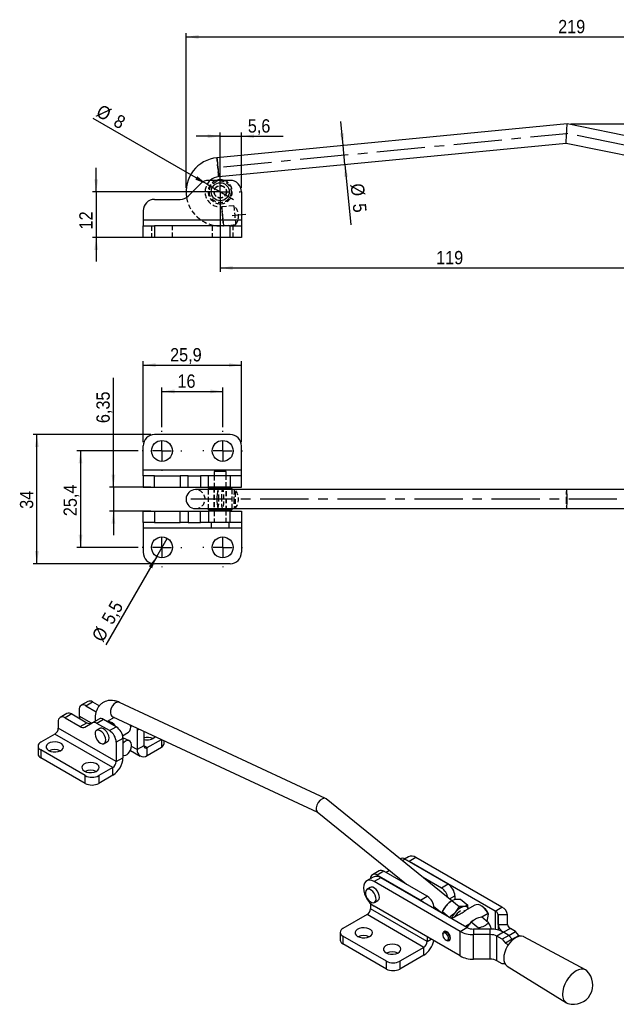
# Model space of a CAD drawing. Extents: x 47 to 368, y 19 to 278.
# Tile 1 of 4: x 47 to 204, y 19 to 278. Entities that reach past the tile are written whole.
import ezdxf

# ---------------------------------------------------------------- set-up
doc = ezdxf.new("R2010")
doc.units = 0
doc.linetypes.add('CENTERX2', pattern=[20.32, 12.7, -2.54, 2.54, -2.54])
doc.linetypes.add('HIDDEN', pattern=[1.905, 1.27, -0.635])
doc.layers.get('0').update_dxf_attribs({"linetype": 'CONTINUOUS'})
doc.styles.add('SLDTEXTSTYLE0', font='GOTHIC.TTF', dxfattribs={"width": 0.913})
doc.dimstyles.new('SLDDIMSTYLE0', dxfattribs={"dimtxt": 3.5, "dimasz": 3.302, "dimexe": 0, "dimexo": 0.0625, "dimgap": 0.875, "dimtad": 1, "dimrnd": 1e-09, "dimzin": 12, "dimtxsty": 'SLDTEXTSTYLE0', "dimsah": 1, "dimcen": 0.09, "dimazin": 3, "dimtfac": 1, "dimtmove": 0, "dimatfit": 3, "dimtolj": 1, "dimtzin": 12})
doc.dimstyles.new('SLDDIMSTYLE1', dxfattribs={"dimtxt": 3.5, "dimasz": 3.302, "dimexe": 0, "dimexo": 0.0625, "dimgap": 0.875, "dimtad": 1, "dimrnd": 1e-09, "dimzin": 12, "dimtxsty": 'SLDTEXTSTYLE0', "dimsah": 1, "dimcen": 0.09, "dimazin": 3, "dimtfac": 1, "dimtofl": 0, "dimtmove": 0, "dimatfit": 3, "dimtolj": 1, "dimtzin": 12})
doc.dimstyles.new('SLDDIMSTYLE2', dxfattribs={"dimtxt": 3.5, "dimasz": 3.302, "dimexe": 0, "dimexo": 0.0625, "dimgap": 0.875, "dimtad": 1, "dimdec": 0, "dimrnd": 1e-09, "dimzin": 12, "dimtxsty": 'SLDTEXTSTYLE0', "dimsah": 1, "dimcen": 0.09, "dimazin": 3, "dimtfac": 1, "dimtofl": 0, "dimtmove": 0, "dimatfit": 3, "dimtolj": 1, "dimtzin": 12})
doc.dimstyles.new('SLDDIMSTYLE3', dxfattribs={"dimtxt": 3.5, "dimasz": 3.302, "dimexe": 0, "dimexo": 0.0625, "dimgap": 0.875, "dimtad": 1, "dimdec": 0, "dimrnd": 1e-09, "dimzin": 12, "dimtxsty": 'SLDTEXTSTYLE0', "dimsah": 1, "dimcen": 0.09, "dimazin": 3, "dimtfac": 1, "dimtdec": 0, "dimtofl": 0, "dimtmove": 0, "dimatfit": 3, "dimtolj": 1, "dimtzin": 12})
doc.dimstyles.new('SLDDIMSTYLE4', dxfattribs={"dimtxt": 3.5, "dimasz": 3.302, "dimexe": 0, "dimexo": 0.0625, "dimgap": 0.875, "dimtad": 1, "dimrnd": 1e-09, "dimzin": 12, "dimtxsty": 'SLDTEXTSTYLE0', "dimblk1": 'NONE', "dimsah": 1, "dimcen": 0, "dimazin": 3, "dimtfac": 1, "dimtmove": 0, "dimatfit": 3, "dimtolj": 1, "dimtzin": 12})
doc.dimstyles.new('SLDDIMSTYLE5', dxfattribs={"dimtxt": 3.5, "dimasz": 3.302, "dimexe": 0, "dimexo": 0.0625, "dimgap": 0.875, "dimtad": 1, "dimrnd": 1e-09, "dimzin": 12, "dimtxsty": 'SLDTEXTSTYLE0', "dimblk1": 'NONE', "dimsah": 1, "dimcen": 0, "dimazin": 3, "dimtfac": 1, "dimtmove": 0, "dimatfit": 3, "dimtolj": 1, "dimtzin": 12})
doc.dimstyles.new('SLDDIMSTYLE6', dxfattribs={"dimtxt": 3.5, "dimasz": 3.302, "dimexe": 0, "dimexo": 0.0625, "dimgap": 0.875, "dimtad": 1, "dimdec": 3, "dimrnd": 1e-09, "dimzin": 12, "dimtxsty": 'SLDTEXTSTYLE0', "dimsah": 1, "dimcen": 0.09, "dimazin": 3, "dimtfac": 1, "dimtofl": 0, "dimtmove": 0, "dimatfit": 3, "dimtolj": 1, "dimtzin": 12})
doc.dimstyles.new('SLDDIMSTYLE7', dxfattribs={"dimtxt": 3.5, "dimasz": 3.302, "dimexe": 0, "dimexo": 0.0625, "dimgap": 0.875, "dimtad": 1, "dimdec": 1, "dimrnd": 1e-09, "dimzin": 12, "dimtxsty": 'SLDTEXTSTYLE0', "dimsah": 1, "dimcen": 0.09, "dimazin": 3, "dimtfac": 1, "dimtofl": 0, "dimtmove": 0, "dimatfit": 3, "dimtolj": 1, "dimtzin": 12})

# ---------------------------------------------------------------- blocks, each defined once
blk = doc.blocks.new('*D1')
for p, q in [((67.3, 232.87), (67.3, 239.22)), ((98.97, 232.87), (66.3, 232.87)), ((67.3, 232.87), (67.3, 220.87)), ((81.67, 220.87), (66.3, 220.87)), ((67.3, 220.87), (67.3, 214.52))]:
    blk.add_line(p, q)
for points in [[(67.3, 232.87), (67.81, 236.17), (66.79, 236.17)], [(67.3, 220.87), (66.79, 217.57), (67.81, 217.57)]]:
    blk.add_solid(points)
at = {"insert": (62.83, 222.96, 0.1), "char_height": 3.5, "attachment_point": 1, "rotation": 90, "style": 'SLDTEXTSTYLE0'}
blk.add_mtext('12', dxfattribs=at)
blk = doc.blocks.new('*D3')
for p, q in [((132.34, 245.04), (131.73, 251.36)), ((132.82, 240.06), (132.34, 245.04)), ((132.82, 240.06), (134.36, 224.13))]:
    blk.add_line(p, q)
for points in [[(132.34, 245.04), (132.53, 248.38), (131.52, 248.28)], [(132.82, 240.06), (132.63, 236.73), (133.64, 236.83)]]:
    blk.add_solid(points)
at = {"char_height": 3.5, "attachment_point": 1, "rotation": 275.5193, "style": 'SLDTEXTSTYLE0'}
for s, insert in [('%%c', (137.78, 235.22, 0.1)), ('5', (138.34, 229.97, 0.1))]:
    blk.add_mtext(s, dxfattribs=dict(at, insert=insert))
blk = doc.blocks.new('*D4')
for p, q in [((99.97, 231.87), (99.97, 211.81)), ((219.22, 219.76), (219.22, 211.81)), ((99.97, 212.81), (219.22, 212.81))]:
    blk.add_line(p, q)
for points in [[(99.97, 212.81), (103.27, 212.3), (103.27, 213.31)], [(219.22, 212.81), (215.91, 213.31), (215.91, 212.3)]]:
    blk.add_solid(points)
at = {"insert": (156.85, 217.28, 0.1), "char_height": 3.5, "attachment_point": 1, "style": 'SLDTEXTSTYLE0'}
blk.add_mtext('119', dxfattribs=at)
blk = doc.blocks.new('*D5')
for p, q in [((192.35, 250.74), (368.2, 250.74)), ((367.2, 250.74), (367.2, 220.76)), ((245.62, 220.76), (368.2, 220.76))]:
    blk.add_line(p, q)
for points in [[(367.2, 250.74), (366.7, 247.44), (367.71, 247.44)], [(367.2, 220.76), (367.71, 224.06), (366.7, 224.06)]]:
    blk.add_solid(points)
at = {"insert": (362.73, 233.97, 0.1), "char_height": 3.5, "attachment_point": 1, "rotation": 90, "style": 'SLDTEXTSTYLE0'}
blk.add_mtext('30', dxfattribs=at)
blk = doc.blocks.new('*D6')
for p, q in [((90.97, 233.87), (90.97, 274.66)), ((90.97, 273.66), (309.95, 273.66)), ((309.95, 235.96), (309.95, 274.66))]:
    blk.add_line(p, q)
for points in [[(90.97, 273.66), (94.27, 273.15), (94.27, 274.17)], [(309.95, 273.66), (306.65, 274.17), (306.65, 273.15)]]:
    blk.add_solid(points)
at = {"insert": (188.99, 278.13, 0.1), "char_height": 3.5, "attachment_point": 1, "style": 'SLDTEXTSTYLE0'}
blk.add_mtext('219', dxfattribs=at)
blk = doc.blocks.new('*D8')
for q in [(66.5, 252.2), (103.43, 230.87)]:
    blk.add_line((96.5, 234.87), q)
blk.add_solid([(96.5, 234.87), (93.9, 236.96), (93.39, 236.08)])
at = {"char_height": 3.5, "attachment_point": 1, "rotation": 330, "style": 'SLDTEXTSTYLE0'}
for s, insert in [('%%c', (68.73, 256.06, 0.1)), ('8', (73.32, 253.47, 0.1))]:
    blk.add_mtext(s, dxfattribs=dict(at, insert=insert))
blk = doc.blocks.new('_NONE')
blk = doc.blocks.new('*D9')
for p, q in [((99.97, 247.5), (93.62, 247.5)), ((99.97, 233.87), (99.97, 248.5)), ((99.97, 247.5), (105.57, 247.5)), ((105.57, 233.87), (105.57, 248.5)), ((105.57, 247.5), (116.54, 247.5))]:
    blk.add_line(p, q)
for points in [[(99.97, 247.5), (96.67, 248), (96.67, 246.99)], [(105.57, 247.5), (108.87, 246.99), (108.87, 248)]]:
    blk.add_solid(points)
at = {"insert": (107.23, 251.97, 0.1), "char_height": 3.5, "attachment_point": 1, "style": 'SLDTEXTSTYLE0'}
blk.add_mtext('5,6', dxfattribs=at)
blk = doc.blocks.new('SW_CENTERMARKSYMBOL_0')
at = {"color": 0}
for p, q in [((0, 5), (0, 5.375)), ((-5, 0), (-5.375, 0)), ((0, 0), (-2.5, 0)), ((0, 0), (0, 2.5)), ((0, 0), (0, -2.5)), ((0, 0), (2.5, 0)), ((5, 0), (5.375, 0)), ((0, -5), (0, -5.375))]:
    blk.add_line(p, q, dxfattribs=at)
blk = doc.blocks.new('*D18')
for p, q in [((78.37, 164.61), (62.16, 164.61)), ((63.16, 164.61), (63.16, 139.21)), ((78.37, 139.21), (62.16, 139.21))]:
    blk.add_line(p, q)
for points in [[(63.16, 164.61), (62.66, 161.31), (63.67, 161.31)], [(63.16, 139.21), (63.67, 142.52), (62.66, 142.52)]]:
    blk.add_solid(points)
at = {"insert": (58.69, 147.43, -10.14), "char_height": 3.5, "attachment_point": 1, "rotation": 90, "style": 'SLDTEXTSTYLE0'}
blk.add_mtext('25,4', dxfattribs=at)
blk = doc.blocks.new('*D19')
for p, q in [((81.67, 168.91), (50.67, 168.91)), ((51.67, 134.91), (51.67, 168.91)), ((81.67, 134.91), (50.67, 134.91))]:
    blk.add_line(p, q)
for points in [[(51.67, 168.91), (51.16, 165.61), (52.18, 165.61)], [(51.67, 134.91), (52.18, 138.22), (51.16, 138.22)]]:
    blk.add_solid(points)
at = {"insert": (47.2, 149.37, -10.14), "char_height": 3.5, "attachment_point": 1, "rotation": 90, "style": 'SLDTEXTSTYLE0'}
blk.add_mtext('34', dxfattribs=at)
blk = doc.blocks.new('*D20')
for p, q in [((84.62, 170.86), (84.62, 181.28)), ((84.62, 180.28), (100.62, 180.28)), ((100.62, 170.86), (100.62, 181.28))]:
    blk.add_line(p, q)
for points in [[(84.62, 180.28), (87.92, 179.77), (87.92, 180.79)], [(100.62, 180.28), (97.32, 180.79), (97.32, 179.77)]]:
    blk.add_solid(points)
at = {"insert": (88.7, 184.75, -10.14), "char_height": 3.5, "attachment_point": 1, "style": 'SLDTEXTSTYLE0'}
blk.add_mtext('16', dxfattribs=at)
blk = doc.blocks.new('*D21')
for p, q in [((79.67, 166.91), (79.67, 188.22)), ((79.67, 187.22), (105.57, 187.22)), ((105.57, 166.91), (105.57, 188.22))]:
    blk.add_line(p, q)
for points in [[(79.67, 187.22), (82.97, 186.71), (82.97, 187.72)], [(105.57, 187.22), (102.27, 187.72), (102.27, 186.71)]]:
    blk.add_solid(points)
at = {"insert": (86.76, 191.69, -10.14), "char_height": 3.5, "attachment_point": 1, "style": 'SLDTEXTSTYLE0'}
blk.add_mtext('25,9', dxfattribs=at)
blk = doc.blocks.new('*D22')
for p, q in [((71.82, 155.09), (71.82, 183.83)), ((81.67, 155.09), (70.82, 155.09)), ((71.82, 155.09), (71.82, 148.74)), ((81.67, 148.74), (70.82, 148.74)), ((71.82, 148.74), (71.82, 142.39))]:
    blk.add_line(p, q)
for points in [[(71.82, 155.09), (72.33, 158.39), (71.31, 158.39)], [(71.82, 148.74), (71.31, 145.44), (72.33, 145.44)]]:
    blk.add_solid(points)
at = {"insert": (67.35, 171.94, -10.14), "char_height": 3.5, "attachment_point": 1, "rotation": 90, "style": 'SLDTEXTSTYLE0'}
blk.add_mtext('6,35', dxfattribs=at)
blk = doc.blocks.new('*D23')
for q in [(85.99, 141.59), (69.8, 113.55)]:
    blk.add_line((83.24, 136.83), q)
blk.add_solid([(83.24, 136.83), (81.15, 134.23), (82.03, 133.72)])
at = {"char_height": 3.5, "attachment_point": 1, "rotation": 60, "style": 'SLDTEXTSTYLE0'}
for s, insert in [('5,5', (68.54, 120.37, -10.14)), ('%%c', (65.95, 115.78, -10.14))]:
    blk.add_mtext(s, dxfattribs=dict(at, insert=insert))
blk = doc.blocks.new('SW_CENTERMARKSYMBOL_7')
at = {"color": 0}
for p, q in [((0, 5), (0, 5.25)), ((-5, 0), (-5.25, 0)), ((0, 0), (-2.5, 0)), ((0, 0), (0, 2.5)), ((0, 0), (0, -2.5)), ((0, 0), (2.5, 0)), ((5, 0), (5.25, 0)), ((0, -5), (0, -5.25))]:
    blk.add_line(p, q, dxfattribs=at)
blk = doc.blocks.new('SW_CENTERMARKSYMBOL_8')
at = {"color": 0}
for p, q in [((0, 5), (0, 5.25)), ((-5, 0), (-5.25, 0)), ((0, 0), (-2.5, 0)), ((0, 0), (0, 2.5)), ((0, 0), (0, -2.5)), ((0, 0), (2.5, 0)), ((5, 0), (5.25, 0)), ((0, -5), (0, -5.25))]:
    blk.add_line(p, q, dxfattribs=at)
blk = doc.blocks.new('SW_CENTERMARKSYMBOL_9')
at = {"color": 0}
for p, q in [((0, 5), (0, 5.25)), ((-5, 0), (-5.25, 0)), ((0, 0), (-2.5, 0)), ((0, 0), (0, 2.5)), ((0, 0), (0, -2.5)), ((0, 0), (2.5, 0)), ((5, 0), (5.25, 0)), ((0, -5), (0, -5.25))]:
    blk.add_line(p, q, dxfattribs=at)
blk = doc.blocks.new('SW_CENTERMARKSYMBOL_10')
at = {"color": 0}
for p, q in [((0, 5), (0, 5.25)), ((-5, 0), (-5.25, 0)), ((0, 0), (-2.5, 0)), ((0, 0), (0, 2.5)), ((0, 0), (0, -2.5)), ((0, 0), (2.5, 0)), ((5, 0), (5.25, 0)), ((0, -5), (0, -5.25))]:
    blk.add_line(p, q, dxfattribs=at)

msp = doc.modelspace()

# ---------------------------------------------------------------- linework, layer by layer
at = {"color": 7, "linetype": 'CONTINUOUS'}
for p, q in [((191.3546, 250.7427), (99.1032, 241.8286)), ((245.628, 239.7197), (191.3546, 250.7427)), ((99.5841, 236.8518), (191.0917, 245.694)), ((191.0917, 245.694), (221.1987, 239.5792)), ((91.5475, 231.749), (94.7902, 234.9916)), ((102.5688, 235.8703), (96.9115, 235.8703)), ((82.6688, 230.8703), (89.4262, 230.8703)), ((105.5688, 232.8703), (105.5688, 225.3703)), ((79.6688, 227.8703), (79.6688, 225.3703)), ((105.5688, 225.3703), (79.6688, 225.3703)), ((79.6688, 225.3703), (79.6688, 223.8703)), ((79.6688, 220.8703), (79.6688, 223.8703)), ((79.6688, 223.8703), (82.6688, 223.8703)), ((82.6688, 223.8703), (82.6688, 220.8703)), ((102.5688, 223.8703), (82.6688, 223.8703)), ((102.5688, 220.8703), (102.5688, 223.8703)), ((102.5688, 223.8703), (105.5688, 223.8703)), ((105.5688, 225.3703), (105.5688, 223.8703)), ((105.5688, 223.8703), (105.5688, 220.8703)), ((82.6688, 220.8703), (79.6688, 220.8703)), ((102.5688, 220.8703), (82.6688, 220.8703)), ((105.5688, 220.8703), (102.5688, 220.8703)), ((102.5688, 168.9132), (82.6688, 168.9132)), ((79.6688, 159.5882), (79.6688, 165.9132)), ((105.5688, 159.5882), (105.5688, 165.9132)), ((105.5688, 159.5882), (79.6688, 159.5882)), ((79.6688, 158.0882), (79.6688, 159.5882)), ((98.3813, 159.2382), (98.3813, 158.0882)), ((101.5563, 159.2382), (98.3813, 159.2382)), ((101.5563, 158.0882), (101.5563, 159.2382)), ((105.5688, 158.0882), (105.5688, 159.5882)), ((79.6688, 158.0882), (79.6688, 155.0882)), ((82.6688, 158.0882), (79.6688, 158.0882)), ((82.6688, 155.0882), (82.6688, 158.0882)), ((82.6688, 158.0882), (89.4262, 158.0882)), ((89.4262, 158.0882), (89.4262, 155.0882)), ((91.5475, 158.0882), (89.4262, 158.0882)), ((91.5475, 155.0882), (91.5475, 158.0882)), ((91.5475, 158.0882), (94.7902, 158.0882)), ((94.7902, 158.0882), (94.7902, 155.0882)), ((96.9115, 158.0882), (94.7902, 158.0882)), ((96.9115, 155.0882), (96.9115, 158.0882)), ((102.5688, 158.0882), (96.9115, 158.0882)), ((102.5688, 158.0882), (102.5688, 155.0882)), ((105.5688, 158.0882), (102.5688, 158.0882)), ((105.5688, 155.0882), (105.5688, 158.0882)), ((79.6688, 155.0882), (82.6688, 155.0882)), ((82.6688, 155.0882), (89.4262, 155.0882)), ((89.4262, 155.0882), (91.5475, 155.0882)), ((91.5475, 155.0882), (94.7902, 155.0882)), ((99.3437, 154.4132), (93.4688, 154.4132)), ((94.7902, 155.0882), (96.9115, 155.0882)), ((97.0938, 154.9132), (96.7938, 154.6132)), ((96.7938, 154.6132), (96.7938, 154.4132)), ((99.9688, 154.6132), (96.7938, 154.6132)), ((102.5688, 155.0882), (96.9115, 155.0882)), ((97.0938, 154.9132), (99.9688, 154.9132)), ((98.3813, 155.0882), (98.3813, 154.9132)), ((191.2232, 154.4132), (99.3437, 154.4132)), ((99.9688, 154.9132), (102.8438, 154.9132)), ((103.1438, 154.6132), (99.9688, 154.6132)), ((101.5563, 154.9132), (101.5563, 155.0882)), ((102.5688, 155.0882), (105.5688, 155.0882)), ((103.1438, 154.6132), (102.8438, 154.9132)), ((103.1438, 154.4132), (103.1438, 154.6132)), ((248.7071, 154.4132), (191.2232, 154.4132)), ((79.6688, 145.7382), (79.6688, 148.7382)), ((79.6688, 148.7382), (82.6688, 148.7382)), ((82.6688, 148.7382), (82.6688, 145.7382)), ((82.6688, 148.7382), (89.4262, 148.7382)), ((89.4262, 145.7382), (89.4262, 148.7382)), ((89.4262, 148.7382), (91.5475, 148.7382)), ((91.5475, 148.7382), (91.5475, 145.7382)), ((91.5475, 148.7382), (94.7902, 148.7382)), ((93.4688, 149.4132), (99.3437, 149.4132)), ((94.7902, 145.7382), (94.7902, 148.7382)), ((94.7902, 148.7382), (96.9115, 148.7382)), ((96.7938, 149.4132), (96.7938, 149.2132)), ((96.7938, 149.2132), (97.0938, 148.9132)), ((96.7938, 149.2132), (103.1438, 149.2132)), ((96.9115, 148.7382), (96.9115, 145.7382)), ((102.5688, 148.7382), (96.9115, 148.7382)), ((102.8438, 148.9132), (97.0938, 148.9132)), ((98.3813, 148.9132), (98.3813, 148.7382)), ((99.3437, 149.4132), (191.2232, 149.4132)), ((101.5563, 148.7382), (101.5563, 148.9132)), ((102.5688, 145.7382), (102.5688, 148.7382)), ((102.5688, 148.7382), (105.5688, 148.7382)), ((102.8438, 148.9132), (103.1438, 149.2132)), ((103.1438, 149.2132), (103.1438, 149.4132)), ((105.5688, 148.7382), (105.5688, 145.7382)), ((191.2232, 149.4132), (248.7071, 149.4132)), ((82.6688, 145.7382), (79.6688, 145.7382)), ((79.6688, 145.7382), (79.6688, 144.2382)), ((82.6688, 145.7382), (89.4262, 145.7382)), ((91.5475, 145.7382), (89.4262, 145.7382)), ((91.5475, 145.7382), (94.7902, 145.7382)), ((96.9115, 145.7382), (94.7902, 145.7382)), ((102.5688, 145.7382), (96.9115, 145.7382)), ((97.5938, 145.7382), (97.5938, 144.2382)), ((102.3438, 144.2382), (102.3438, 145.7382)), ((105.5688, 145.7382), (102.5688, 145.7382)), ((105.5688, 145.7382), (105.5688, 144.2382)), ((79.6688, 144.2382), (79.6688, 137.9132)), ((102.3438, 144.2382), (97.5938, 144.2382)), ((105.5688, 144.2382), (105.5688, 137.9132)), ((102.5688, 134.9132), (82.6688, 134.9132)), ((65.1052, 98.6302), (63.3374, 97.6097)), ((62.8195, 96.465), (62.8195, 94.7639)), ((64.5873, 97.4859), (66.3551, 98.5064)), ((64.5873, 97.4859), (67.2834, 95.9295)), ((66.3551, 98.5064), (68.126, 97.4841)), ((127.7252, 73.0961), (73.4217, 98.3855)), ((59.5956, 95.4496), (57.8279, 94.4291)), ((60.8455, 95.3258), (59.0778, 94.3053)), ((59.0778, 94.3053), (63.0596, 92.0066)), ((60.8455, 95.3258), (64.8273, 93.0272)), ((66.2203, 92.9863), (67.9881, 94.0069)), ((69.2381, 93.8831), (67.4703, 92.8626)), ((72.5717, 91.9587), (69.2381, 93.8831)), ((72.0383, 94.4334), (70.1617, 93.35)), ((71.6626, 94.6083), (125.5696, 69.5036)), ((57.31, 93.2845), (57.31, 91.5833)), ((72.5717, 82.7729), (57.31, 91.5833)), ((63.0596, 92.0066), (64.8273, 93.0272)), ((64.3096, 91.8829), (66.2203, 92.9863)), ((68.2824, 91.4953), (67.3985, 90.9851)), ((70.804, 90.9382), (67.4703, 92.8626)), ((70.804, 90.9382), (72.5717, 91.9587)), ((76.3724, 91.7202), (76.3724, 91.9243)), ((78.0813, 91.0569), (78.0813, 85.9535)), ((79.849, 90.7959), (79.849, 86.974)), ((56.4261, 90.0524), (52.6991, 87.9008)), ((71.6878, 81.242), (56.4261, 90.0524)), ((74.3395, 88.8968), (72.5717, 87.8763)), ((74.2478, 89.5987), (75.8243, 90.5088)), ((76.0353, 88.2812), (74.3331, 89.074)), ((74.3395, 88.8968), (74.3395, 83.7934)), ((80.7329, 86.4636), (84.46, 88.6152)), ((84.46, 88.6152), (84.46, 86.5738)), ((85.1922, 87.5943), (85.1922, 88.3075)), ((51.9668, 86.8803), (51.9668, 84.839)), ((64.4253, 79.0904), (52.6991, 85.8598)), ((52.6991, 85.8598), (52.6991, 83.8185)), ((69.3775, 87.5569), (70.2614, 88.0672)), ((72.5717, 87.8763), (72.5717, 82.7729)), ((76.2961, 85.7156), (78.8581, 84.2366)), ((79.849, 86.974), (78.0813, 85.9535)), ((80.7329, 84.4223), (84.46, 86.5738)), ((80.7329, 84.4223), (80.7329, 86.4636)), ((64.4253, 77.0491), (52.6991, 83.8185)), ((72.5717, 82.7729), (74.3395, 83.7934)), ((71.6878, 81.242), (67.9608, 79.0904)), ((71.6878, 79.2006), (71.6878, 81.242)), ((64.4253, 77.0491), (64.4253, 79.0904)), ((71.6878, 79.2006), (67.9608, 77.0491)), ((67.9608, 79.0904), (67.9608, 77.0491)), ((160.9491, 46.1486), (127.8562, 73.0141)), ((125.5092, 69.5527), (148.9996, 50.4826)), ((147.3344, 57.2073), (147.3301, 57.2048)), ((149.5316, 57.7222), (148.5029, 57.1284)), ((160.0159, 50.4842), (148.5843, 57.0835)), ((151.5158, 57.5257), (149.7481, 56.5052)), ((174.1821, 44.4408), (151.5158, 57.5257)), ((172.4144, 43.4203), (149.7481, 56.5052)), ((140.2803, 52.3816), (138.5125, 51.361)), ((141.8249, 54.0267), (140.0571, 53.0062)), ((142.2645, 52.1851), (140.4968, 51.1646)), ((143.0748, 53.9029), (141.307, 52.8824)), ((152.7385, 46.2831), (141.307, 52.8824)), ((164.9308, 39.1001), (142.2645, 52.1851)), ((154.5063, 47.3036), (143.0748, 53.9029)), ((144.5588, 54.0877), (143.6567, 53.567)), ((158.2481, 49.4637), (153.4624, 52.2264)), ((139.5073, 49.638), (138.6234, 49.1277)), ((163.1631, 38.0796), (140.4968, 51.1646)), ((160.0159, 50.4842), (158.2481, 49.4637)), ((152.7385, 46.2831), (154.5063, 47.3036)), ((161.7836, 47.4224), (161.7836, 46.4725)), ((139.5392, 45.4305), (139.5392, 44.0364)), ((163.1631, 31.5983), (140.4968, 44.6833)), ((140.6024, 45.6996), (141.4863, 46.2099)), ((156.2492, 44.5972), (158.3184, 42.9174)), ((156.2741, 44.2418), (156.2741, 44.0975)), ((158.4928, 43.3017), (159.5456, 44.9192)), ((160.6928, 45.9728), (160.5512, 45.8664)), ((161.011, 46.2017), (161.9391, 46.527)), ((161.011, 46.2017), (162.9082, 44.6615)), ((162.9082, 44.6615), (161.8555, 43.044)), ((163.2799, 46.5173), (165.1772, 44.9771)), ((165.1772, 44.9771), (164.249, 44.6518)), ((167.0686, 44.9713), (164.4474, 43.4581)), ((165.2681, 43.9319), (165.1772, 44.9771)), ((168.8992, 44.7053), (168.7225, 44.8073)), ((172.4144, 43.4203), (174.1821, 44.4408)), ((138.6553, 42.5055), (132.3061, 38.8401)), ((153.6224, 33.8652), (138.6553, 42.5055)), ((154.5063, 35.3961), (139.5392, 44.0364)), ((158.3517, 42.8982), (158.3789, 42.9761)), ((158.5174, 43.361), (158.4322, 43.1791)), ((158.4409, 43.1533), (158.4928, 43.3017)), ((158.4928, 43.3017), (160.3901, 41.7615)), ((162.5414, 42.3578), (160.9146, 41.4186)), ((164.3521, 43.386), (164.1784, 43.527)), ((170.6504, 40.3449), (168.7532, 41.8851)), ((170.5273, 42.7817), (168.845, 41.8106)), ((170.2678, 40.6554), (170.6575, 42.6458)), ((170.6575, 42.6458), (170.5273, 42.7817)), ((175.6466, 42.4111), (173.1466, 42.4054)), ((173.1639, 39.8517), (173.1466, 42.4054)), ((175.6639, 39.8573), (175.6466, 42.4111)), ((163.1631, 38.0796), (164.9308, 39.1001)), ((165.4601, 39.8565), (164.5403, 39.3255)), ((167.9641, 38.9342), (166.0669, 40.4745)), ((166.6411, 40.9921), (166.5966, 40.9586)), ((167.9641, 38.9342), (167.8686, 38.6747)), ((173.1639, 39.8517), (175.6639, 39.8573)), ((131.5739, 37.8196), (131.5739, 35.7783)), ((143.7377, 30.1998), (132.3061, 36.7991)), ((132.3061, 36.7991), (132.3061, 34.7578)), ((154.5063, 36.5957), (154.5063, 35.3961)), ((158.5943, 37.3404), (158.5943, 37.1363)), ((159.1736, 38.1223), (158.8683, 37.9461)), ((163.1631, 31.5983), (163.1631, 38.0796)), ((166.6888, 38.6774), (166.679, 37.2342)), ((171.1026, 37.2242), (166.679, 37.2342)), ((166.679, 30.7529), (166.679, 37.2342)), ((171.1124, 38.6674), (166.6888, 38.6774)), ((171.1026, 37.2242), (171.1124, 38.6674)), ((171.1026, 30.7429), (171.1026, 37.2242)), ((174.6284, 37.822), (172.8606, 36.8015)), ((172.8606, 30.3202), (172.8606, 36.8015)), ((174.2537, 35.9972), (172.8606, 36.8015)), ((176.0215, 37.0177), (174.2537, 35.9972)), ((176.3961, 38.8425), (174.6284, 37.822)), ((176.0215, 37.0177), (174.6284, 37.822)), ((176.0215, 37.0177), (177.7893, 38.0383)), ((176.9054, 35.9886), (176.0215, 37.0177)), ((177.7893, 38.0383), (176.3961, 38.8425)), ((176.9054, 35.9886), (178.6732, 37.0092)), ((178.6732, 37.0092), (177.7893, 38.0383)), ((179.0055, 36.8173), (178.6732, 37.0092)), ((196.1561, 27.9262), (179.98, 36.6391)), ((143.7377, 28.1585), (132.3061, 34.7578)), ((153.6224, 33.8652), (147.2732, 30.1998)), ((153.6224, 31.8238), (153.6224, 33.8652)), ((159.3528, 35.8223), (159.5296, 35.7202)), ((160.1911, 35.6546), (160.4964, 35.8309)), ((174.2537, 35.9972), (175.1376, 34.9681)), ((176.9054, 35.9886), (175.1376, 34.9681)), ((175.1376, 34.9681), (175.8743, 34.5429)), ((177.0755, 35.8904), (176.9054, 35.9886)), ((153.6224, 31.8238), (147.2732, 28.1585)), ((143.7377, 28.1585), (143.7377, 30.1998)), ((147.2732, 30.1998), (147.2732, 28.1585)), ((171.1026, 30.7429), (166.679, 30.7529)), ((174.2537, 29.5159), (172.8606, 30.3202)), ((174.9571, 29.5228), (174.2537, 29.5159)), ((175.5227, 28.9179), (191.1572, 19.267))]:
    msp.add_line(p, q, dxfattribs=at)
at = {"linetype": 'CENTERX2'}
for p, q in [((100.8089, 239.4818), (191.2232, 248.2184)), ((266.1796, 232.9945), (191.2232, 248.2184)), ((103.153, 226.6477), (106.6771, 226.9883)), ((265.4419, 151.9132), (92.2587, 151.9132))]:
    msp.add_line(p, q, dxfattribs=at)
at = {"color": 7, "linetype": 'HIDDEN'}
for p, q in [((103.5387, 229.1967), (100.3536, 228.8889)), ((105.5688, 225.3703), (79.6688, 225.3703)), ((81.8688, 223.8703), (81.8688, 220.8703)), ((82.6688, 223.8703), (82.6688, 220.8703)), ((87.3688, 220.8703), (87.3688, 223.8703)), ((97.8688, 223.8703), (97.8688, 220.8703)), ((100.8345, 223.9121), (104.0196, 224.2198)), ((102.5688, 220.8703), (102.5688, 223.8703)), ((103.3688, 220.8703), (103.3688, 223.8703)), ((105.5688, 159.5882), (79.6688, 159.5882)), ((98.3688, 158.0882), (98.3688, 155.0882)), ((98.3813, 158.0882), (98.3813, 155.0882)), ((101.5563, 155.0882), (101.5563, 158.0882)), ((101.5688, 155.0882), (101.5688, 158.0882)), ((96.7938, 154.4132), (96.7938, 149.4132)), ((98.3188, 154.9132), (98.3188, 148.9132)), ((98.3813, 154.9132), (98.3813, 148.9132)), ((101.5563, 148.9132), (101.5563, 154.9132)), ((101.6188, 148.9132), (101.6188, 154.9132)), ((103.1438, 149.4132), (103.1438, 154.4132)), ((98.3688, 148.7382), (98.3688, 145.7382)), ((98.3813, 148.7382), (98.3813, 145.7382)), ((101.5563, 145.7382), (101.5563, 148.7382)), ((101.5688, 145.7382), (101.5688, 148.7382)), ((97.5938, 144.2382), (79.6688, 144.2382)), ((105.5688, 144.2382), (102.3438, 144.2382))]:
    msp.add_line(p, q, dxfattribs=at)
at = {"color": 8, "linetype": 'CONTINUOUS'}
for p, q in [((97.5938, 144.2382), (79.6688, 144.2382)), ((105.5688, 144.2382), (102.3438, 144.2382)), ((66.0595, 92.8935), (62.8195, 94.7639)), ((78.0813, 91.0569), (78.6203, 91.3681)), ((78.0813, 85.9535), (76.6208, 86.7966)), ((80.7329, 86.4636), (79.849, 86.9739)), ((147.9386, 56.7108), (148.5843, 57.0835)), ((160.3789, 46.6114), (161.7836, 47.4224)), ((156.2741, 44.2418), (156.1491, 44.1697)), ((172.4144, 43.4203), (172.4144, 38.5648)), ((173.1466, 42.4054), (173.1466, 38.4127)), ((173.1639, 39.8517), (173.1639, 38.4081)), ((154.5063, 35.3961), (155.5454, 35.9959))]:
    msp.add_line(p, q, dxfattribs=at)
at = {"color": 7, "linetype": 'CONTINUOUS', "flags": 128}
for points in [[(191.0917, 245.694), (191.0937, 245.7324), (191.0996, 245.8463), (191.1093, 246.0322), (191.1225, 246.2846), (191.1387, 246.5957), (191.1574, 246.9562), (191.1782, 247.355), (191.2003, 247.78), (191.2232, 248.2184), (191.246, 248.6567), (191.2681, 249.0817), (191.2889, 249.4805), (191.3076, 249.841), (191.3238, 250.1521), (191.337, 250.4045), (191.3467, 250.5905), (191.3526, 250.7044), (191.3546, 250.7427)], [(62.8195, 94.7639), (62.8705, 94.196), (62.8794, 94.1517)], [(68.4319, 87.6304), (68.862, 87.4768), (69.2457, 87.4989), (69.5455, 87.6944), (69.7319, 88.0443), (69.7868, 88.5142), (69.7048, 89.0582), (69.4938, 89.6231), (69.1747, 90.1535), (68.7785, 90.5975), (68.3441, 90.9116), (67.914, 91.0652), (67.5303, 91.0431), (67.2306, 90.8476), (67.0441, 90.4977), (66.9892, 90.0278), (67.0712, 89.4838), (67.2822, 88.9189), (67.6013, 88.3886), (67.9975, 87.9445), (68.4319, 87.6304)], [(70.2614, 88.0672), (70.4293, 88.2047), (70.6158, 88.5545), (70.6707, 89.0245), (70.5887, 89.5685), (70.3777, 90.1333), (70.0586, 90.6637), (69.6624, 91.1077), (69.228, 91.4219), (68.7979, 91.5754), (68.4142, 91.5534), (68.2824, 91.4953)], [(71.4573, 92.602), (71.1428, 92.8176), (70.8283, 92.9651)], [(76.3196, 92.4396), (76.3552, 92.2127), (76.3724, 91.9243)], [(78.0147, 91.6501), (78.0473, 91.4748), (78.0813, 91.0569)], [(76.6303, 86.908), (76.6289, 87.2431), (76.5131, 87.75), (76.2643, 88.124), (75.9071, 88.3286), (75.4763, 88.3436), (75.0141, 88.1677)], [(54.7615, 85.7237), (55.3111, 85.4896), (55.9559, 85.3593), (56.6385, 85.3446), (57.2983, 85.4466), (57.8768, 85.6564), (58.3223, 85.9554), (58.5955, 86.3168), (58.672, 86.7087), (58.545, 87.0961), (58.2258, 87.4448), (57.7428, 87.7236), (57.1388, 87.9079), (56.4676, 87.9812), (55.7888, 87.9371), (55.1627, 87.7794), (54.6449, 87.5222), (54.2815, 87.1882), (54.1047, 86.8073), (54.1302, 86.4133), (54.3558, 86.041), (54.7615, 85.7237)], [(75.0141, 88.1677), (74.5658, 87.818), (74.3395, 87.5612)], [(64.1896, 80.281), (64.7392, 80.0468), (65.384, 79.9166), (66.0666, 79.9019), (66.7264, 80.0039), (67.3048, 80.2137), (67.7504, 80.5126), (68.0236, 80.8741), (68.1001, 81.266), (67.9731, 81.6534), (67.6539, 82.0021), (67.1709, 82.2809), (66.5669, 82.4652), (65.8957, 82.5385), (65.2169, 82.4944), (64.5908, 82.3367), (64.073, 82.0794), (63.7096, 81.7455), (63.5328, 81.3646), (63.5583, 80.9705), (63.7839, 80.5983), (64.1896, 80.281)], [(149.7481, 56.5052), (149.1236, 56.7845), (149.0787, 56.7981)], [(140.4968, 51.1646), (139.8723, 51.4438), (139.2791, 51.5466), (138.747, 51.4676), (138.3027, 51.211), (137.9683, 50.7896), (137.7608, 50.2245), (137.6904, 49.544), (137.7608, 48.7822), (137.9683, 47.9775), (138.3027, 47.17), (138.747, 46.4004), (139.2791, 45.7071), (139.8723, 45.125), (140.4968, 44.6833)], [(141.4863, 46.2099), (141.5651, 46.2633), (141.7922, 46.5646), (141.8924, 46.9989), (141.856, 47.5238), (141.6866, 48.0878), (141.4007, 48.6358), (141.0263, 49.1141), (140.6001, 49.4759), (140.1638, 49.6858), (139.76, 49.7232), (139.5073, 49.638)], [(138.423, 47.2498), (138.7089, 46.7018), (139.0833, 46.2235), (139.5095, 45.8617), (139.9459, 45.6518), (140.3496, 45.6143), (140.6813, 45.7531), (140.9083, 46.0543), (141.0085, 46.4886), (140.9722, 47.0135), (140.8027, 47.5776), (140.5168, 48.1255), (140.1424, 48.6039), (139.7162, 48.9657), (139.2799, 49.1756), (138.8761, 49.213), (138.5445, 49.0743), (138.3175, 48.773), (138.2172, 48.3387), (138.2536, 47.8138), (138.423, 47.2498)], [(153.392, 45.7613), (153.0834, 46.0448), (152.7385, 46.2831)], [(170.5273, 42.7817), (170.1029, 43.4895), (169.5924, 44.1111), (169.0278, 44.6079), (168.4441, 44.9489), (167.8777, 45.1128), (167.3639, 45.0895), (167.0686, 44.9713)], [(136.1657, 36.7481), (136.7154, 36.5139), (137.3601, 36.3837), (138.0428, 36.3689), (138.7026, 36.471), (139.281, 36.6808), (139.7266, 36.9797), (139.9998, 37.3412), (140.0763, 37.733), (139.9493, 38.1205), (139.6301, 38.4692), (139.147, 38.748), (138.5431, 38.9323), (137.8719, 39.0056), (137.1931, 38.9614), (136.5669, 38.8037), (136.0492, 38.5465), (135.6857, 38.2126), (135.5089, 37.8317), (135.5345, 37.4376), (135.7601, 37.0654), (136.1657, 36.7481)], [(158.5943, 37.3404), (158.613, 37.5446), (158.754, 37.8519), (159.0132, 37.9991), (159.3509, 37.9639), (159.7159, 37.7515), (160.0526, 37.3943), (160.3096, 36.9467), (160.4479, 36.4768), (160.4464, 36.0561), (160.4464, 36.0561)], [(160.0964, 36.0947), (160.0976, 36.4359), (159.9854, 36.817), (159.777, 37.18), (159.5039, 37.4697), (159.2079, 37.6419), (158.934, 37.6705), (158.7238, 37.5511), (158.6095, 37.3019), (158.6083, 36.9607), (158.7204, 36.5797), (158.9289, 36.2166), (159.2019, 35.9269), (159.498, 35.7547), (159.7719, 35.7261), (159.982, 35.8455), (160.0964, 36.0947)], [(160.0948, 35.6133), (160.3351, 35.6776), (160.5458, 35.9202), (160.6198, 36.3071), (160.5458, 36.7795), (160.3351, 37.2654), (160.0196, 37.6909), (159.6476, 37.9911), (159.2755, 38.1205), (158.9601, 38.0592), (158.7843, 37.8833)], [(179.98, 36.6391), (179.8987, 36.6797), (179.3655, 36.8192), (178.7635, 36.7812), (178.1188, 36.5673), (177.4598, 36.1868), (176.8151, 35.6564), (176.213, 34.9993), (175.6798, 34.2442), (175.2388, 33.424), (174.9093, 32.5747), (174.7057, 31.7333), (174.6368, 30.9367)], [(143.6493, 32.4279), (144.1989, 32.1938), (144.8437, 32.0635), (145.5263, 32.0488), (146.1862, 32.1508), (146.7646, 32.3606), (147.2101, 32.6595), (147.4833, 33.021), (147.5598, 33.4129), (147.4328, 33.8003), (147.1136, 34.149), (146.6306, 34.4278), (146.0266, 34.6121), (145.3554, 34.6854), (144.6766, 34.6413), (144.0505, 34.4836), (143.5327, 34.2263), (143.1693, 33.8924), (142.9925, 33.5115), (143.018, 33.1174), (143.2436, 32.7452), (143.6493, 32.4279)], [(196.502, 27.6786), (196.1992, 27.9021), (195.6634, 28.1006), (195.0522, 28.125), (194.3889, 27.9744), (193.6992, 27.6547), (193.0094, 27.1781), (192.3462, 26.5629), (191.7349, 25.8327), (191.1992, 25.0157), (190.7595, 24.1432), (190.4328, 23.2487), (190.2316, 22.3667), (190.1636, 21.531)]]:
    msp.add_lwpolyline(points, dxfattribs=at)
at = {"color": 8, "linetype": 'CONTINUOUS', "flags": 128}
for points in [[(99.1032, 241.8286), (99.1114, 241.7438), (99.1354, 241.4952), (99.1736, 241.0998), (99.2234, 240.5844), (99.2814, 239.9842), (99.3437, 239.3402), (99.4059, 238.6961), (99.4639, 238.096), (99.5137, 237.5806), (99.5519, 237.1852), (99.5759, 236.9366), (99.5841, 236.8518)], [(73.4217, 98.3855), (73.2934, 98.4328), (72.8626, 98.4479), (72.4005, 98.2719), (71.9522, 97.9223), (71.5616, 97.4331), (71.2671, 96.8522), (71.0973, 96.2366), (71.069, 95.6465), (71.1849, 95.1396), (71.4336, 94.7656), (71.6626, 94.6083)]]:
    msp.add_lwpolyline(points, dxfattribs=at)
at = {"color": 7, "linetype": 'HIDDEN', "flags": 128}
for points in [[(99.5841, 236.8518), (99.5759, 236.9366), (99.5519, 237.1852), (99.5137, 237.5806), (99.4639, 238.096), (99.4059, 238.6961), (99.3437, 239.3402), (99.2814, 239.9842), (99.2234, 240.5844), (99.1736, 241.0998), (99.1354, 241.4952), (99.1114, 241.7438), (99.1032, 241.8286)], [(100.3536, 228.8889), (100.3618, 228.8041), (100.3858, 228.5555), (100.424, 228.16), (100.4738, 227.6447), (100.5318, 227.0445), (100.594, 226.4005), (100.6562, 225.7564), (100.7142, 225.1563), (100.764, 224.6409), (100.8022, 224.2454), (100.8263, 223.9968), (100.8345, 223.9121), (100.8263, 223.9968), (100.8022, 224.2454), (100.764, 224.6409), (100.7142, 225.1563), (100.6562, 225.7564), (100.594, 226.4005), (100.5318, 227.0445), (100.4738, 227.6447), (100.424, 228.16), (100.3858, 228.5555), (100.3618, 228.8041), (100.3536, 228.8889)], [(103.5387, 229.1967), (103.5469, 229.1119), (103.5709, 228.8633), (103.6092, 228.4678), (103.659, 227.9524), (103.7169, 227.3523), (103.7792, 226.7082), (103.8414, 226.0642), (103.8994, 225.464), (103.9492, 224.9487), (103.9874, 224.5532), (104.0114, 224.3046), (104.0196, 224.2198), (104.0196, 224.2198)], [(100.3536, 151.9132), (100.3618, 152.5602), (100.3858, 153.1632), (100.424, 153.6809), (100.4738, 154.0782), (100.5318, 154.328), (100.594, 154.4132), (100.6562, 154.328), (100.7142, 154.0782), (100.764, 153.6809), (100.8022, 153.1632), (100.8263, 152.5602), (100.8345, 151.9132), (100.8263, 151.2661), (100.8022, 150.6632), (100.764, 150.1454), (100.7142, 149.7481), (100.6562, 149.4984), (100.594, 149.4132), (100.5318, 149.4984), (100.4738, 149.7481), (100.424, 150.1454), (100.3858, 150.6632), (100.3618, 151.2661), (100.3536, 151.9132)], [(103.5387, 151.9132), (103.5469, 151.2661), (103.5709, 150.6632), (103.6092, 150.1454), (103.659, 149.7481), (103.7169, 149.4984), (103.7792, 149.4132), (103.8414, 149.4984), (103.8994, 149.7481), (103.9492, 150.1454), (103.9874, 150.6632), (104.0114, 151.2661), (104.0196, 151.9132), (104.0114, 152.5602), (103.9874, 153.1632), (103.9492, 153.6809), (103.8994, 154.0782), (103.8414, 154.328), (103.7792, 154.4132), (103.7169, 154.328), (103.659, 154.0782), (103.6092, 153.6809), (103.5709, 153.1632), (103.5469, 152.5602), (103.5387, 151.9132)]]:
    msp.add_lwpolyline(points, dxfattribs=at)
at = {"color": 7, "linetype": 'HIDDEN'}
for radius in [2.875, 1.65, 1.6, 1.5875]:
    msp.add_circle((99.9688, 232.8703), radius, dxfattribs=at)
at = {"color": 7, "linetype": 'CONTINUOUS'}
for centre, radius in [((99.9688, 232.8703), 2.375), ((84.6188, 164.6132), 2.75), ((100.6188, 164.6132), 2.75), ((84.6188, 139.2132), 2.75), ((100.6188, 139.2132), 2.75)]:
    msp.add_circle(centre, radius, dxfattribs=at)
for centre, radius, start, end in [((99.9688, 232.8703), 9, 95.519263, 189.554608), ((99.9688, 232.8703), 4, 95.519263, 131.409622), ((99.9688, 232.8703), 3.175, 70.888268, 109.111732), ((96.9115, 232.8703), 3, 90, 135), ((102.5688, 232.8703), 3, 0, 90), ((82.6688, 227.8703), 3, 90, 180), ((89.4262, 233.8703), 3, 270, 315), ((82.6688, 165.9132), 3, 90, 180), ((102.5688, 165.9132), 3, 0, 90), ((93.4688, 151.9132), 2.5, 90, 270), ((82.6688, 137.9132), 3, 180, 270), ((102.5688, 137.9132), 3, 270, 0), ((65.6228, 97.4842), 1.2575, 54.382603, 114.306874), ((63.8972, 96.6399), 1.0918, 50.796864, 189.214181), ((58.3877, 93.4593), 1.0918, 50.796864, 189.214181), ((60.1132, 94.3036), 1.2575, 54.382603, 114.306874), ((68.5058, 92.861), 1.2574, 54.382003, 114.313541), ((55.391, 91.6707), 1.921, 302.605472, 357.394533), ((63.7919, 93.0288), 1.2574, 234.381671, 294.314255), ((65.5596, 94.0493), 1.2574, 234.381671, 294.314255), ((66.738, 91.8405), 1.2574, 54.382003, 114.313541), ((70.2995, 90.9146), 2.4243, 27.306552, 92.698824), ((68.7337, 87.7017), 3.842, 2.605434, 57.394474), ((70.5015, 88.7222), 3.842, 2.605434, 57.394474), ((74.6109, 91.8177), 1.7848, 312.833738, 21.086282), ((80.7739, 91.5662), 3.0621, 252.419354, 314.199381), ((80.7712, 85.5099), 3.6341, 66.245199, 104.700083), ((53.0864, 86.8803), 1.0915, 110.783308, 249.216384), ((56.3819, 82.4276), 3.5264, 65.578502, 114.42156), ((73.6162, 87.1097), 3.0208, 313.884096, 356.172659), ((79.6978, 85.6913), 1.6377, 170.785962, 309.203285), ((80.3879, 86.8866), 0.5459, 170.785938, 309.203295), ((83.9411, 87.7191), 1.2573, 294.373981, 354.305709), ((53.218, 84.9637), 1.2573, 185.694571, 245.625366), ((68.5824, 84.0554), 5.763, 302.605478, 357.394522), ((74.6763, 85.7559), 1.3218, 255.236974, 321.46327), ((65.81, 76.9849), 3.5264, 65.578502, 114.42156), ((70.6527, 82.8603), 1.921, 302.605472, 357.394533), ((66.193, 82.5022), 3.8426, 242.609743, 297.390359), ((66.193, 80.4608), 3.8426, 242.609743, 297.390359), ((147.852, 56.0613), 1.2574, 54.382315, 114.307233), ((150.3585, 55.9556), 1.9506, 53.607392, 115.082188), ((140.617, 52.0513), 1.0802, 50.299759, 185.12537), ((141.1072, 50.6149), 1.9506, 53.607392, 115.082188), ((142.3425, 52.8807), 1.2574, 54.382315, 114.307233), ((156.1076, 46.1682), 3.9296, 11.521749, 56.995158), ((157.9456, 47.2477), 3.842, 2.605471, 57.394539), ((152.436, 44.0671), 3.842, 2.605471, 57.394539), ((164.6694, 40.4197), 6.819, 138.711348, 154.446842), ((164.5037, 40.6624), 6.5348, 127.217117, 139.352199), ((165.4209, 40.3216), 4.486, 105.14354, 142.636552), ((164.4403, 43.8573), 0.8172, 4.696334, 103.539944), ((166.4629, 40.8451), 4.5647, 23.23387, 57.742613), ((173.1394, 42.1453), 2.5213, 6.051742, 65.569109), ((137.6202, 44.1237), 1.921, 302.605475, 357.394525), ((166.973, 38.5491), 6.8112, 138.706247, 154.582293), ((165.2635, 39.953), 4.0287, 120.086786, 151.262965), ((171.893, 42.2725), 1.2606, 6.051793, 65.569096), ((170.8639, 35.4101), 6.9997, 127.56344, 148.627725), ((166.6251, 42.2796), 3.6028, 241.947691, 271.012323), ((175.6712, 40.1175), 2.5213, 186.05184, 245.569031), ((176.9175, 39.9903), 1.2606, 186.051718, 245.569109), ((132.6934, 37.8196), 1.0915, 110.783405, 249.216564), ((137.7862, 33.4519), 3.5265, 65.57875, 114.421263), ((166.5517, 44.4386), 7.2056, 241.94769, 271.012342), ((171.1663, 33.622), 3.6028, 61.947691, 91.012352), ((171.2397, 31.4629), 7.2056, 61.947722, 91.0123), ((132.825, 35.903), 1.2573, 185.694858, 245.625337), ((150.487, 36.7159), 5.8106, 302.657023, 349.145766), ((152.5873, 35.4834), 1.921, 302.605475, 357.394525), ((159.8897, 36.1566), 0.5658, 230.468724, 349.772991), ((145.2697, 29.1318), 3.5265, 65.578762, 114.421241), ((166.5517, 37.9573), 7.2056, 241.94769, 271.012342), ((145.5054, 33.6116), 3.8426, 242.609678, 297.390332), ((171.1663, 27.1407), 3.6028, 61.947691, 91.012352), ((176.8603, 30.7087), 2.2352, 174.145178, 233.241994), ((145.5054, 31.5702), 3.8426, 242.609678, 297.390332), ((193.051, 23.9462), 5.0833, 252.762333, 47.243043), ((192.4275, 21.2016), 2.2877, 171.722184, 247.299323)]:
    msp.add_arc(centre, radius, start, end, dxfattribs=at)
at = {"color": 7, "linetype": 'HIDDEN'}
for centre, radius, start, end in [((99.9688, 232.8703), 4, 131.409622, 275.519263), ((99.9688, 232.8703), 3.175, 109.111732, 270), ((99.9688, 232.8703), 3.175, 270, 70.888268), ((99.9688, 232.8703), 9, 189.554608, 275.519263), ((101.1663, 226.4558), 3.625, 348.519263, 49.122082), ((101.1663, 226.4558), 3.625, 321.916445, 348.519263), ((93.4688, 151.9132), 2.5, 270, 90), ((92.9062, 152.5325), 6.7065, 354.701597, 16.285801), ((101.1663, 151.9132), 3.625, 316.678114, 43.321886), ((92.9062, 151.2939), 6.7065, 343.714199, 5.298403)]:
    msp.add_arc(centre, radius, start, end, dxfattribs=at)
at = {"color": 8, "linetype": 'CONTINUOUS'}
msp.add_arc((109.7058, 151.9132), 10.6595, 166.435872, 193.564128, dxfattribs=at)
at = {"color": 7, "linetype": 'HIDDEN'}
for start_param, end_param in [(0, 1.57079633), (1.57079633, 3.14159265)]:
    msp.add_ellipse((191.2232, 151.9132), major_axis=(0, 2.5), ratio=0.05257772, start_param=start_param, end_param=end_param, dxfattribs=at)
at = {"color": 7, "linetype": 'CONTINUOUS'}
for centre, major_axis, ratio, start_param, end_param in [((191.2232, 151.9132), (0, 2.5), 0.05257772, 3.14159265, 6.28318531), ((126.6827, 71.2834), (1.1105, 1.7758), 0.54681681, 6.21566856, 9.35726121)]:
    msp.add_ellipse(centre, major_axis=major_axis, ratio=ratio, start_param=start_param, end_param=end_param, dxfattribs=at)
for points, knots in [([(73.4217, 98.3855), (73.2453, 98.4619), (72.7922, 98.6583), (72.0511, 98.8543), (71.2167, 98.9351), (70.4153, 98.8642), (69.6416, 98.6421), (68.9245, 98.2641), (68.2971, 97.7396), (67.7906, 97.1061), (67.4054, 96.3785), (67.1376, 95.5627), (67.0039, 94.6601), (66.9721, 93.9483), (67.0257, 93.5345), (67.0358, 93.4571)], [0, 0, 0, 0, 0.05572912, 0.14317422, 0.22666624, 0.30691257, 0.38515154, 0.46875098, 0.55020727, 0.63087892, 0.71269725, 0.79741544, 0.88611765, 0.97868665, 1, 1, 1, 1]), ([(159.5456, 44.9192), (159.5756, 44.9534), (160.0038, 45.4407), (160.5257, 45.8351), (161.011, 46.2017)], [0, 0, 0, 0, 0.07018558, 1, 1, 1, 1]), ([(161.9391, 46.527), (161.9662, 46.5306), (162.3523, 46.5815), (162.833, 46.5482), (163.2799, 46.5173)], [0, 0, 0, 0, 0.07018521, 1, 1, 1, 1]), ([(164.249, 44.6518), (164.2219, 44.6482), (163.8359, 44.5973), (163.3552, 44.6306), (162.9082, 44.6615)], [0, 0, 0, 0, 0.07018524, 1, 1, 1, 1]), ([(161.8555, 43.044), (161.8254, 43.0098), (161.3973, 42.5225), (160.8754, 42.1282), (160.3901, 41.7615)], [0, 0, 0, 0, 0.07018561, 1, 1, 1, 1]), ([(162.5432, 42.3542), (162.767, 42.4758), (163.1677, 42.6936), (163.7313, 42.9757), (164.1192, 43.2112), (164.3637, 43.3995), (164.4247, 43.4328), (164.453, 43.4482)], [0, 0, 0, 0, 0.25147027, 0.45034889, 0.6500313, 0.83797987, 1, 1, 1, 1]), ([(167.2037, 41.3473), (167.3145, 41.4022), (167.7792, 41.6327), (168.3321, 41.776), (168.7532, 41.8851)], [0, 0, 0, 0, 0.23855119, 1, 1, 1, 1]), ([(164.9418, 39.1406), (164.9471, 39.1491), (165.2623, 39.6524), (165.668, 40.0669), (166.0669, 40.4745)], [0, 0, 0, 0, 0.01686579, 1, 1, 1, 1]), ([(166.0669, 40.4745), (166.1362, 40.5465), (166.4521, 40.8749), (166.8742, 41.1402), (167.2037, 41.3473)], [0, 0, 0, 0, 0.21952324, 1, 1, 1, 1]), ([(170.6504, 40.3449), (170.3945, 40.1016), (169.7971, 39.5338), (168.774, 39.1275), (168.0862, 38.9634), (167.9641, 38.9342)], [0, 0, 0, 0, 0.38128302, 0.89012927, 1, 1, 1, 1]), ([(171.3906, 38.5799), (171.3855, 38.685), (171.3753, 38.8975), (171.1897, 39.4443), (170.8592, 39.9961), (170.6504, 40.3449)], [0, 0, 0, 0, 0.26485527, 0.53545333, 1, 1, 1, 1])]:
    msp.add_open_spline(points, degree=3, knots=knots, dxfattribs=at)

# ---------------------------------------------------------------- block references
for name, p in [('SW_CENTERMARKSYMBOL_0', (99.9688, 232.8703)), ('SW_CENTERMARKSYMBOL_9', (84.6188, 164.6132)), ('SW_CENTERMARKSYMBOL_8', (100.6188, 164.6132)), ('SW_CENTERMARKSYMBOL_10', (84.6188, 139.2132)), ('SW_CENTERMARKSYMBOL_7', (100.6188, 139.2132))]:
    msp.add_blockref(name, p)

# ---------------------------------------------------------------- dimensions: what is measured, and where the dimension line sits
for base, p1, p2, dimstyle, picture, middle in [((309.9539, 273.6615), (90.9688, 232.8703), (309.9539, 234.9572), 'SLDDIMSTYLE3', '*D6', (194.2933, 273.6615)), ((105.5688, 247.4968), (99.9688, 232.8703), (105.5688, 232.8703), 'SLDDIMSTYLE0', '*D9', (111.8815, 247.4968)), ((219.2164, 212.8051), (99.9688, 232.8703), (219.2164, 220.7572), 'SLDDIMSTYLE2', '*D4', (162.1517, 212.8051)), ((105.5688, 187.2163), (79.6688, 165.9132), (105.5688, 165.9132), 'SLDDIMSTYLE7', '*D21', (92.708, 187.2163)), ((100.6188, 180.28), (84.6188, 169.8632), (100.6188, 169.8632), 'SLDDIMSTYLE1', '*D20', (92.7083, 180.28))]:
    dim = msp.add_linear_dim(base=base, p1=p1, p2=p2, dimstyle=dimstyle)
    dim.commit()
    dim.dimension.update_dxf_attribs({"geometry": picture, "text_midpoint": middle, "dimtype": 160})
for p1, p2, dimstyle, picture, middle in [((103.4329, 230.8703), (96.5047, 234.8703), 'SLDDIMSTYLE4', '*D8', (71.0308, 249.5777)), ((85.9938, 141.5947), (83.2438, 136.8316), 'SLDDIMSTYLE5', '*D23', (73.3635, 119.7184))]:
    dim = msp.add_diameter_dim_2p(p1=p1, p2=p2, dimstyle=dimstyle)
    dim.commit()
    dim.dimension.update_dxf_attribs({"geometry": picture, "text_midpoint": middle, "dimtype": 163})
dim = msp.add_linear_dim(base=(132.3385, 245.0401), p1=(99.5841, 236.8518), p2=(99.1032, 241.8286), angle=275.519263, text='%%c<>', dimstyle='SLDDIMSTYLE0')
dim.commit()
dim.dimension.update_dxf_attribs({"geometry": '*D3', "text_midpoint": (133.8441, 229.4584), "dimtype": 160})
for base, p1, p2, dimstyle, picture, middle in [((367.2042, 220.7572), (191.3546, 250.7427), (244.6164, 220.7572), 'SLDDIMSTYLE3', '*D5', (367.2042, 237.9759)), ((67.2972, 220.8703), (99.9688, 232.8703), (82.6688, 220.8703), 'SLDDIMSTYLE0', '*D1', (67.2972, 226.9648)), ((71.8218, 148.7382), (82.6688, 155.0882), (82.6688, 148.7382), 'SLDDIMSTYLE0', '*D22', (71.8218, 177.8839)), ((51.6688, 168.9132), (82.6688, 134.9132), (82.6688, 168.9132), 'SLDDIMSTYLE6', '*D19', (51.6688, 153.3752)), ((63.1642, 139.2132), (79.3688, 164.6132), (79.3688, 139.2132), 'SLDDIMSTYLE1', '*D18', (63.1642, 153.3752))]:
    dim = msp.add_linear_dim(base=base, p1=p1, p2=p2, angle=90, dimstyle=dimstyle)
    dim.commit()
    dim.dimension.update_dxf_attribs({"geometry": picture, "text_midpoint": middle, "dimtype": 160})

doc.saveas('drawing.dxf')
